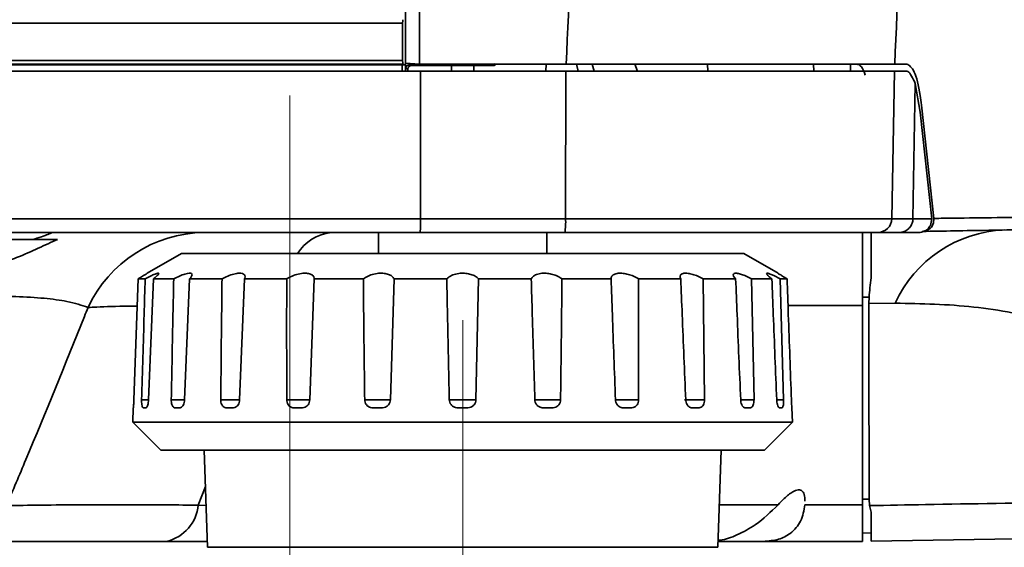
# Model space of a CAD drawing. Header units: millimetres. Extents: x 0 to 1118, y 0 to 864.
# Tile 73 of 250: x 206 to 224, y 437 to 447. Entities that reach past the tile are written whole.
import ezdxf

# ---------------------------------------------------------------- set-up
doc = ezdxf.new("R2010")
doc.units = ezdxf.units.MM
doc.linetypes.add('CENTERX2', pattern=[20.32, 12.7, -2.54, 2.54, -2.54])
doc.styles.add('SLDTEXTSTYLE0', font='TXT', dxfattribs={"width": 0.605})
doc.dimstyles.new('SLDDIMSTYLE4', dxfattribs={"dimtxt": 4.233333, "dimasz": 4.572, "dimexe": 0, "dimexo": 0.0625, "dimgap": 1.058333, "dimtad": 0, "dimtih": 1, "dimtoh": 1, "dimdec": 1, "dimlfac": 4, "dimrnd": 1e-09, "dimzin": 12, "dimdsep": 46, "dimtxsty": 'SLDTEXTSTYLE0', "dimsah": 1, "dimcen": 0.09, "dimadec": 0, "dimazin": 3, "dimtfac": 1, "dimtmove": 0, "dimatfit": 0, "dimfxl": 1, "dimfrac": 2, "dimtolj": 1, "dimtzin": 12, "dimarcsym": 0})
doc.dimstyles.new('SLDDIMSTYLE5', dxfattribs={"dimtxt": 4.233333, "dimasz": 4.572, "dimexe": 0, "dimexo": 0.0625, "dimgap": 1.058333, "dimtad": 0, "dimtih": 1, "dimtoh": 1, "dimdec": 1, "dimlfac": 4, "dimrnd": 1e-09, "dimzin": 12, "dimdsep": 46, "dimtxsty": 'SLDTEXTSTYLE0', "dimsah": 1, "dimcen": 0.09, "dimadec": 0, "dimazin": 3, "dimtfac": 1, "dimtofl": 0, "dimtmove": 0, "dimatfit": 3, "dimfxl": 1, "dimfrac": 2, "dimtolj": 1, "dimtzin": 12, "dimarcsym": 0})

# ---------------------------------------------------------------- blocks, each defined once
blk = doc.blocks.new('_D_11')
at = {"color": 7, "linetype": 'Continuous', "lineweight": 0}
for p, q in [((231.805, 449.405), (231.805, 413.606)), ((213.923, 433.618), (213.923, 413.606)), ((257.162, 418.455), (255.707, 418.455)), ((255.707, 418.455), (255.707, 411.958)), ((265.246, 418.455), (266.701, 418.455)), ((266.701, 418.455), (266.701, 411.958)), ((213.923, 415.207), (231.805, 415.207)), ((231.805, 415.207), (241.964, 415.207)), ((255.707, 411.958), (257.162, 411.958)), ((266.701, 411.958), (265.246, 411.958))]:
    blk.add_line(p, q, dxfattribs=at)
at = {"color": 7, "linetype": 'Continuous', "lineweight": 18}
for points in [[(213.923, 415.207), (218.495, 414.445), (218.495, 415.969)], [(231.805, 415.207), (227.233, 415.969), (227.233, 414.445)]]:
    blk.add_solid(points, dxfattribs=at)
at = {"color": 7, "linetype": 'Continuous', "lineweight": 18, "char_height": 4.2333, "attachment_point": 1, "style": 'SLDTEXTSTYLE0'}
for s, insert in [('2.8', (257.162, 417.415)), ('71.5', (242.933, 417.415))]:
    blk.add_mtext(s, dxfattribs=dict(at, insert=insert))
blk = doc.blocks.new('_D_17')
at = {"color": 7, "linetype": 'Continuous', "lineweight": 0}
for p, q in [((210.844, 445.289), (210.844, 428.179)), ((213.923, 433.618), (213.923, 428.179)), ((195.437, 433.027), (193.982, 433.027)), ((193.982, 433.027), (193.982, 426.53)), ((200.288, 433.027), (201.743, 433.027)), ((201.743, 433.027), (201.743, 426.53)), ((210.844, 429.779), (204.167, 429.779)), ((213.923, 429.779), (223.448, 429.779)), ((193.982, 426.53), (195.437, 426.53)), ((201.743, 426.53), (200.288, 426.53))]:
    blk.add_line(p, q, dxfattribs=at)
at = {"color": 7, "linetype": 'Continuous', "lineweight": 18}
for points in [[(210.844, 429.779), (206.272, 430.541), (206.272, 429.017)], [(213.923, 429.779), (218.495, 429.017), (218.495, 430.541)]]:
    blk.add_solid(points, dxfattribs=at)
at = {"color": 7, "linetype": 'Continuous', "lineweight": 18, "char_height": 4.2333, "attachment_point": 1, "style": 'SLDTEXTSTYLE0'}
for s, insert in [('2X', (174.094, 431.987)), ('12.3', (181.208, 431.987)), ('.5', (195.437, 431.987))]:
    blk.add_mtext(s, dxfattribs=dict(at, insert=insert))

msp = doc.modelspace()

# ---------------------------------------------------------------- linework, layer by layer
at = {"color": 7, "linetype": 'Continuous', "lineweight": 35}
for p, q in [((213.156, 445.849), (213.156, 501.787)), ((212.906, 445.862), (212.906, 501.087)), ((212.854, 446.575), (83.548, 446.575)), ((212.854, 446.575), (212.854, 445.911)), ((83.548, 445.911), (212.854, 445.911)), ((212.857, 445.848), (83.548, 445.848)), ((213.173, 445.724), (83.548, 445.724)), ((200.374, 445.833), (212.844, 445.833)), ((212.844, 445.724), (212.844, 445.833)), ((212.906, 445.832), (212.857, 445.848)), ((212.906, 445.862), (213.156, 445.849)), ((212.906, 445.832), (212.906, 445.724)), ((212.949, 445.759), (212.909, 445.773)), ((212.949, 445.724), (212.949, 445.759)), ((212.972, 445.835), (212.972, 445.859)), ((214.456, 445.835), (212.972, 445.835)), ((212.972, 445.835), (213.011, 445.822)), ((213.011, 445.822), (213.059, 445.822)), ((213.059, 445.822), (214.469, 445.822)), ((213.156, 445.849), (215.765, 445.849)), ((213.173, 445.724), (213.171, 443.095)), ((215.758, 445.724), (213.173, 445.724)), ((213.724, 445.822), (213.723, 445.724)), ((214.121, 445.822), (214.123, 445.724)), ((214.456, 445.835), (214.456, 445.849)), ((214.469, 445.822), (214.456, 445.835)), ((215.408, 445.849), (215.407, 445.724)), ((215.756, 443.095), (215.758, 445.724)), ((215.953, 445.849), (215.983, 445.724)), ((216.232, 445.849), (216.266, 445.724)), ((216.991, 445.849), (217.037, 445.724)), ((218.289, 445.724), (218.287, 445.849)), ((220.176, 445.724), (220.174, 445.849)), ((220.83, 445.844), (220.83, 445.71)), ((221.613, 445.724), (221.567, 443.095)), ((221.613, 445.724), (221.816, 445.724)), ((221.835, 445.849), (221.619, 445.849)), ((221.986, 445.499), (221.945, 443.095)), ((222.072, 444.992), (221.986, 445.499)), ((222.314, 443.099), (222.094, 445.117)), ((222.072, 444.992), (222.278, 443.095)), ((83.548, 443.095), (213.171, 443.095)), ((213.171, 443.095), (215.756, 443.095)), ((222.278, 443.095), (222.26, 442.976)), ((213.165, 442.849), (83.548, 442.849)), ((205.34, 442.724), (206.277, 442.724)), ((212.423, 442.849), (212.423, 442.474)), ((215.743, 442.849), (213.165, 442.849)), ((215.423, 442.474), (215.423, 442.849)), ((208.914, 442.474), (208.303, 442.122)), ((208.914, 442.474), (218.931, 442.474)), ((219.542, 442.122), (218.931, 442.474)), ((208.144, 442.026), (208.066, 439.869)), ((208.144, 442.026), (208.267, 442.026)), ((208.414, 442.026), (208.327, 439.869)), ((208.414, 442.026), (208.776, 442.026)), ((209.059, 442.026), (208.969, 439.869)), ((209.059, 442.026), (209.636, 442.026)), ((210.036, 442.026), (209.949, 439.869)), ((210.036, 442.026), (210.788, 442.026)), ((211.278, 442.026), (211.2, 439.869)), ((211.278, 442.026), (212.154, 442.026)), ((212.7, 442.026), (212.636, 439.869)), ((212.7, 442.026), (213.64, 442.026)), ((214.205, 442.026), (214.16, 439.869)), ((214.205, 442.026), (215.145, 442.026)), ((215.691, 442.026), (216.567, 442.026)), ((217.057, 442.026), (217.056, 439.869)), ((217.057, 442.026), (217.809, 442.026)), ((218.209, 442.026), (218.231, 439.869)), ((218.209, 442.026), (218.786, 442.026)), ((219.069, 442.026), (219.113, 439.869)), ((219.069, 442.026), (219.431, 442.026)), ((219.578, 442.026), (219.641, 439.869)), ((219.578, 442.026), (219.701, 442.026)), ((221.164, 441.698), (221.048, 441.7)), ((221.048, 441.7), (221.048, 441.583)), ((221.164, 441.698), (221.159, 441.583)), ((221.048, 441.546), (219.719, 441.546)), ((221.628, 441.591), (221.159, 441.583)), ((208.204, 439.869), (208.33, 439.869)), ((208.732, 439.869), (208.973, 439.869)), ((209.614, 439.869), (209.95, 439.869)), ((210.789, 439.869), (211.203, 439.869)), ((212.178, 439.869), (212.636, 439.869)), ((213.685, 439.869), (214.16, 439.869)), ((215.209, 439.869), (215.667, 439.869)), ((216.642, 439.869), (217.056, 439.869)), ((217.875, 439.869), (218.231, 439.869)), ((218.872, 439.869), (219.113, 439.869)), ((219.515, 439.869), (219.641, 439.869)), ((208.056, 439.724), (208.048, 439.474)), ((208.057, 439.724), (208.056, 439.724)), ((208.273, 439.724), (208.24, 439.724)), ((208.874, 439.724), (208.811, 439.724)), ((209.819, 439.724), (209.73, 439.724)), ((211.044, 439.724), (210.935, 439.724)), ((212.465, 439.724), (212.343, 439.724)), ((213.986, 439.724), (213.859, 439.724)), ((215.502, 439.724), (215.38, 439.724)), ((216.91, 439.724), (216.801, 439.724)), ((218.115, 439.724), (218.026, 439.724)), ((219.034, 439.724), (218.971, 439.724)), ((219.605, 439.724), (219.572, 439.724)), ((219.789, 439.724), (219.788, 439.724)), ((219.798, 439.474), (219.789, 439.724)), ((208.048, 439.474), (208.548, 438.974)), ((208.048, 439.474), (219.798, 439.474)), ((219.298, 438.974), (219.798, 439.474)), ((208.548, 438.974), (219.298, 438.974)), ((209.319, 438.974), (209.379, 437.244)), ((218.466, 437.244), (218.526, 438.974)), ((209.213, 437.995), (209.341, 438.329)), ((209.213, 437.995), (209.353, 437.99)), ((218.492, 438.001), (219.541, 438.001)), ((221.163, 438.099), (221.048, 438.101)), ((221.048, 438.101), (221.048, 438.001)), ((221.173, 437.986), (221.163, 438.099)), ((221.198, 437.871), (221.173, 437.986)), ((221.198, 437.497), (221.048, 437.499)), ((219.278, 437.349), (218.469, 437.349)), ((223.771, 437.397), (221.198, 437.352)), ((209.379, 437.244), (218.466, 437.244))]:
    msp.add_line(p, q, dxfattribs=at)
at = {"color": 7, "linetype": 'CENTERX2', "lineweight": 18}
msp.add_line((213.923, 435.218), (213.923, 441.287), dxfattribs=at)
at = {"color": 7, "linetype": 'Continuous', "lineweight": 35}
for centre, radius, start, end in [((214.456, 445.898), 0.0625, 270.0194, 309.3381), ((214.58, 443.034), 1.178, 350.9569, 2.946), ((221.319, 443.098), 0.248, 270.3513, 359.3635), ((223.66, 440.66), 2.235, 92.2476, 155.3853), ((209.35, 440.528), 2.321, 90.8756, 154.8657), ((211.679, 442.021), 0.834, 96.9326, 147.1149), ((208.475, 438.069), 0.742, 283.9697, 354.3041)]:
    msp.add_arc(centre, radius, start, end, dxfattribs=at)
for centre, major_axis, ratio, start_param, end_param in [((212.857, 446.575), (0, 0.0625), 0.052408, 0.017453, 1.570796), ((212.857, 445.911), (0, 0.0625), 0.052408, 1.570796, 3.124139), ((212.844, 445.832), (0.0625, 0), 0.017455, 0.05236, 1.570796), ((212.972, 445.773), (0.0596, -0.0198), 0.99545, 1.89276, 3.462643), ((213.011, 445.759), (-0.0594, 0.0198), 0.998478, 5.034353, 6.604236), ((214.469, 445.884), (-0.0442, 0.0442), 0.999695, 2.356347, 3.328297), ((213.165, 443.099), (0, 0.25), 0.026186, 3.141593, 4.694936)]:
    msp.add_ellipse(centre, major_axis=major_axis, ratio=ratio, start_param=start_param, end_param=end_param, dxfattribs=at)
for points, knots in [([(215.765, 445.849), (215.879, 448.169), (216.107, 452.809), (216.306, 459.779), (216.362, 466.754), (216.266, 473.747), (216.018, 480.751), (215.528, 490.104), (215.048, 497.113), (214.728, 501.787)], [0, 0, 0, 0, 0.124456, 0.248909, 0.373545, 0.498182, 0.623596, 0.749015, 1, 1, 1, 1]), ([(220.628, 501.787), (220.934, 497.141), (221.393, 490.17), (221.852, 480.867), (222.085, 473.877), (222.178, 466.878), (222.127, 459.868), (221.943, 452.858), (221.727, 448.185), (221.619, 445.849)], [0, 0, 0, 0, 0.249521, 0.374327, 0.49913, 0.62425, 0.749371, 0.874684, 1, 1, 1, 1]), ([(212.909, 445.773), (212.909, 445.773), (212.909, 445.784), (212.908, 445.807), (212.907, 445.838), (212.906, 445.857), (212.906, 445.862)], [0, 0, 0, 0, 0.007331, 0.454508, 0.862059, 1, 1, 1, 1]), ([(215.758, 445.724), (216.049, 445.724), (216.629, 445.724), (217.533, 445.724), (218.445, 445.724), (219.33, 445.724), (220.101, 445.724), (220.745, 445.724), (221.233, 445.724), (221.5, 445.724), (221.587, 445.724), (221.613, 445.724)], [0, 0, 0, 0, 0.102678, 0.205349, 0.329127, 0.452887, 0.576955, 0.701015, 0.825246, 0.949464, 1, 1, 1, 1]), ([(221.619, 445.849), (221.546, 445.849), (221.401, 445.849), (220.97, 445.849), (220.392, 445.849), (219.673, 445.849), (218.833, 445.849), (217.886, 445.849), (216.854, 445.849), (216.128, 445.849), (215.765, 445.849)], [0, 0, 0, 0, 0.1238072, 0.2476149, 0.3714168, 0.4952195, 0.6191289, 0.7430391, 0.8715194, 1, 1, 1, 1]), ([(221.096, 445.65), (221.073, 445.707), (221.026, 445.823), (220.971, 445.84), (220.943, 445.849)], [0, 0, 0, 0, 0.490056, 1, 1, 1, 1]), ([(221.986, 445.499), (221.942, 445.595), (221.887, 445.715), (221.828, 445.723), (221.816, 445.724)], [0, 0, 0, 0, 0.797944, 1, 1, 1, 1]), ([(221.835, 445.849), (221.881, 445.821), (221.973, 445.765), (222.055, 445.429), (222.086, 445.175), (222.094, 445.117)], [0, 0, 0, 0, 0.434577, 0.869387, 1, 1, 1, 1]), ([(215.756, 443.095), (215.756, 443.095), (216.072, 443.095), (216.702, 443.095), (217.649, 443.095), (218.569, 443.095), (219.431, 443.095), (220.178, 443.095), (220.794, 443.095), (221.253, 443.095), (221.479, 443.095), (221.553, 443.095), (221.567, 443.095)], [0, 0, 0, 0, 0.000002, 0.112454, 0.224899, 0.348791, 0.472669, 0.596719, 0.720761, 0.844938, 0.969106, 1, 1, 1, 1]), ([(221.567, 443.095), (221.598, 443.095), (221.66, 443.095), (221.755, 443.095), (221.849, 443.095), (221.914, 443.095), (221.945, 443.095)], [0, 0, 0, 0, 0.252677, 0.505355, 0.758035, 1, 1, 1, 1]), ([(221.698, 442.849), (221.7, 442.849), (221.717, 442.849), (221.762, 442.855), (221.828, 442.881), (221.891, 442.937), (221.935, 443.011), (221.942, 443.067), (221.945, 443.095)], [0, 0, 0, 0, 0.020527, 0.131797, 0.348889, 0.565939, 0.782969, 1, 1, 1, 1]), ([(221.945, 443.095), (221.98, 443.095), (222.057, 443.095), (222.168, 443.095), (222.243, 443.095), (222.278, 443.095)], [0, 0, 0, 0, 0.307375, 0.676846, 1, 1, 1, 1]), ([(222.106, 442.868), (222.126, 442.869), (222.167, 442.873), (222.221, 442.897), (222.27, 442.936), (222.313, 443.005), (222.314, 443.064), (222.314, 443.099)], [0, 0, 0, 0, 0.1419897, 0.2839068, 0.4271198, 0.6513615, 1, 1, 1, 1]), ([(222.314, 443.099), (222.344, 443.1), (222.49, 443.102), (223.127, 443.11), (224.308, 443.125), (226.073, 443.148), (227.322, 443.162), (227.947, 443.17)], [0, 0, 0, 0, 0.01986, 0.099302, 0.417112, 0.708546, 1, 1, 1, 1]), ([(222.26, 442.976), (222.244, 442.953), (222.211, 442.907), (222.137, 442.863), (222.077, 442.85), (222.045, 442.849), (222.041, 442.849)], [0, 0, 0, 0, 0.317688, 0.635308, 0.954638, 1, 1, 1, 1]), ([(227.714, 442.966), (227.18, 442.956), (226.113, 442.938), (224.624, 442.912), (223.259, 442.888), (222.49, 442.874), (222.106, 442.868)], [0, 0, 0, 0, 0.249807, 0.499603, 0.749805, 1, 1, 1, 1]), ([(206.703, 442.724), (206.593, 442.675), (206.372, 442.575), (206.012, 442.407), (205.686, 442.299), (205.415, 442.272), (205.168, 442.322), (204.98, 442.443), (204.874, 442.555), (204.867, 442.601), (204.867, 442.603)], [0, 0, 0, 0, 0.1723597, 0.3442361, 0.4751895, 0.5843755, 0.6935781, 0.8407686, 0.9921858, 1, 1, 1, 1]), ([(206.597, 442.845), (206.598, 442.844), (206.609, 442.843), (206.563, 442.826), (206.461, 442.788), (206.349, 442.748), (206.284, 442.726), (206.277, 442.724)], [0, 0, 0, 0, 0.039073, 0.346497, 0.652412, 0.965217, 1, 1, 1, 1]), ([(206.277, 442.724), (206.362, 442.724), (206.507, 442.724), (206.645, 442.724), (206.703, 442.724)], [0, 0, 0, 0, 0.581737, 1, 1, 1, 1]), ([(221.32, 442.849), (221.306, 442.849), (221.235, 442.849), (221.019, 442.849), (220.578, 442.849), (219.987, 442.849), (219.27, 442.849), (218.443, 442.849), (217.56, 442.849), (216.651, 442.849), (216.046, 442.849), (215.743, 442.849)], [0, 0, 0, 0, 0.030916, 0.155063, 0.27922, 0.403269, 0.527326, 0.651208, 0.775104, 0.887549, 1, 1, 1, 1]), ([(221.048, 442.849), (221.048, 442.839), (221.048, 442.828), (221.048, 442.742), (221.048, 442.61), (221.048, 442.305), (221.048, 441.941), (221.048, 441.678), (221.048, 441.546)], [0, 0, 0, 0, 0.25005, 0.25673, 0.499413, 0.749973, 0.874471, 1, 1, 1, 1]), ([(221.048, 442.849), (221.048, 442.789), (221.048, 442.68), (221.048, 442.371), (221.048, 442.047), (221.048, 441.78), (221.048, 441.7)], [0, 0, 0, 0, 0.333833, 0.60891, 0.883171, 1, 1, 1, 1]), ([(221.198, 442.042), (221.198, 442.091), (221.198, 442.332), (221.198, 442.614), (221.198, 442.819), (221.198, 442.841), (221.198, 442.852)], [0, 0, 0, 0, 0.079739, 0.391055, 0.709422, 1, 1, 1, 1]), ([(221.698, 442.849), (221.667, 442.849), (221.603, 442.849), (221.508, 442.849), (221.413, 442.849), (221.351, 442.849), (221.32, 442.849)], [0, 0, 0, 0, 0.240339, 0.49356, 0.74678, 1, 1, 1, 1]), ([(222.041, 442.849), (222.002, 442.849), (221.924, 442.849), (221.809, 442.849), (221.732, 442.849), (221.698, 442.849)], [0, 0, 0, 0, 0.346242, 0.704087, 1, 1, 1, 1]), ([(208.303, 442.121), (208.304, 442.122), (208.308, 442.124), (208.284, 442.11), (208.237, 442.081), (208.184, 442.05), (208.15, 442.029), (208.144, 442.026)], [0, 0, 0, 0, 0.093724, 0.357057, 0.628052, 0.92875, 1, 1, 1, 1]), ([(208.204, 439.869), (208.219, 440.375), (208.24, 441.094), (208.261, 441.813), (208.267, 442.026)], [0, 0, 0, 0, 0.70422, 1, 1, 1, 1]), ([(208.267, 442.026), (208.283, 442.034), (208.332, 442.059), (208.408, 442.096), (208.476, 442.122), (208.509, 442.126), (208.51, 442.111), (208.484, 442.081), (208.446, 442.05), (208.419, 442.029), (208.414, 442.026)], [0, 0, 0, 0, 0.07715, 0.239942, 0.403542, 0.546428, 0.678221, 0.813848, 0.964341, 1, 1, 1, 1]), ([(208.732, 439.869), (208.742, 440.375), (208.756, 441.094), (208.772, 441.813), (208.776, 442.026)], [0, 0, 0, 0, 0.70422, 1, 1, 1, 1]), ([(208.776, 442.026), (208.793, 442.034), (208.844, 442.059), (208.931, 442.096), (209.019, 442.122), (209.078, 442.126), (209.104, 442.111), (209.103, 442.081), (209.082, 442.05), (209.063, 442.029), (209.059, 442.026)], [0, 0, 0, 0, 0.07715, 0.239942, 0.403542, 0.546428, 0.678221, 0.813848, 0.964341, 1, 1, 1, 1]), ([(209.614, 439.869), (209.618, 440.375), (209.625, 441.094), (209.634, 441.813), (209.636, 442.026)], [0, 0, 0, 0, 0.70422, 1, 1, 1, 1]), ([(209.636, 442.026), (209.652, 442.034), (209.702, 442.059), (209.793, 442.096), (209.897, 442.122), (209.976, 442.126), (210.026, 442.111), (210.05, 442.081), (210.047, 442.05), (210.038, 442.029), (210.036, 442.026)], [0, 0, 0, 0, 0.07715, 0.239942, 0.403542, 0.546428, 0.678221, 0.813848, 0.964341, 1, 1, 1, 1]), ([(210.789, 439.869), (210.788, 440.375), (210.787, 441.094), (210.788, 441.813), (210.788, 442.026)], [0, 0, 0, 0, 0.70422, 1, 1, 1, 1]), ([(210.788, 442.026), (210.803, 442.034), (210.848, 442.059), (210.938, 442.096), (211.048, 442.122), (211.143, 442.126), (211.214, 442.111), (211.261, 442.081), (211.277, 442.05), (211.278, 442.029), (211.278, 442.026)], [0, 0, 0, 0, 0.07715, 0.239942, 0.403542, 0.546428, 0.678221, 0.813848, 0.964341, 1, 1, 1, 1]), ([(212.154, 442.026), (212.166, 442.034), (212.204, 442.059), (212.285, 442.096), (212.396, 442.122), (212.5, 442.126), (212.586, 442.111), (212.653, 442.081), (212.687, 442.05), (212.698, 442.029), (212.7, 442.026)], [0, 0, 0, 0, 0.07715, 0.239942, 0.403542, 0.546428, 0.678221, 0.813848, 0.964341, 1, 1, 1, 1]), ([(212.178, 439.869), (212.171, 440.375), (212.162, 441.094), (212.156, 441.813), (212.154, 442.026)], [0, 0, 0, 0, 0.70422, 1, 1, 1, 1]), ([(213.64, 442.026), (213.649, 442.034), (213.676, 442.059), (213.745, 442.096), (213.847, 442.122), (213.954, 442.126), (214.049, 442.111), (214.132, 442.081), (214.181, 442.05), (214.201, 442.029), (214.205, 442.026)], [0, 0, 0, 0, 0.07715, 0.2399417, 0.4035425, 0.5464281, 0.6782206, 0.8138479, 0.964341, 1, 1, 1, 1]), ([(213.685, 439.869), (213.674, 440.375), (213.658, 441.094), (213.644, 441.813), (213.64, 442.026)], [0, 0, 0, 0, 0.70422, 1, 1, 1, 1]), ([(215.145, 442.026), (215.15, 442.034), (215.166, 442.059), (215.216, 442.096), (215.304, 442.122), (215.406, 442.126), (215.504, 442.111), (215.597, 442.081), (215.657, 442.05), (215.686, 442.029), (215.691, 442.026)], [0, 0, 0, 0, 0.07715, 0.239942, 0.403542, 0.546428, 0.678221, 0.813848, 0.964341, 1, 1, 1, 1]), ([(215.209, 439.869), (215.193, 440.375), (215.171, 441.094), (215.151, 441.813), (215.145, 442.026)], [0, 0, 0, 0, 0.70422, 1, 1, 1, 1]), ([(215.691, 442.026), (215.689, 441.813), (215.683, 441.094), (215.674, 440.375), (215.667, 439.869)], [0, 0, 0, 0, 0.29578, 1, 1, 1, 1]), ([(216.567, 442.026), (216.568, 442.034), (216.57, 442.059), (216.599, 442.096), (216.667, 442.122), (216.756, 442.126), (216.851, 442.111), (216.947, 442.081), (217.015, 442.05), (217.05, 442.029), (217.057, 442.026)], [0, 0, 0, 0, 0.07715, 0.239942, 0.403542, 0.546428, 0.678221, 0.813848, 0.964341, 1, 1, 1, 1]), ([(216.645, 439.869), (216.626, 440.375), (216.599, 441.094), (216.575, 441.813), (216.567, 442.026)], [0, 0, 0, 0, 0.70422, 1, 1, 1, 1]), ([(217.809, 442.026), (217.805, 442.034), (217.795, 442.059), (217.8, 442.096), (217.842, 442.122), (217.914, 442.126), (217.998, 442.111), (218.092, 442.081), (218.163, 442.05), (218.201, 442.029), (218.209, 442.026)], [0, 0, 0, 0, 0.07715, 0.239942, 0.403542, 0.546428, 0.678221, 0.813848, 0.964341, 1, 1, 1, 1]), ([(217.896, 439.869), (217.875, 440.375), (217.845, 441.094), (217.817, 441.813), (217.809, 442.026)], [0, 0, 0, 0, 0.70422, 1, 1, 1, 1]), ([(218.786, 442.026), (218.778, 442.034), (218.755, 442.059), (218.737, 442.096), (218.751, 442.122), (218.799, 442.126), (218.868, 442.111), (218.952, 442.081), (219.021, 442.05), (219.061, 442.029), (219.069, 442.026)], [0, 0, 0, 0, 0.07715, 0.239942, 0.403542, 0.546428, 0.678221, 0.813848, 0.964341, 1, 1, 1, 1]), ([(218.876, 439.869), (218.854, 440.375), (218.824, 441.094), (218.795, 441.813), (218.786, 442.026)], [0, 0, 0, 0, 0.70422, 1, 1, 1, 1]), ([(219.431, 442.026), (219.42, 442.034), (219.386, 442.059), (219.345, 442.096), (219.33, 442.122), (219.352, 442.126), (219.4, 442.111), (219.469, 442.081), (219.533, 442.05), (219.57, 442.029), (219.578, 442.026)], [0, 0, 0, 0, 0.07715, 0.239942, 0.403542, 0.546428, 0.678221, 0.813848, 0.964341, 1, 1, 1, 1]), ([(219.518, 439.869), (219.497, 440.375), (219.468, 441.094), (219.44, 441.813), (219.431, 442.026)], [0, 0, 0, 0, 0.70422, 1, 1, 1, 1]), ([(219.701, 442.026), (219.688, 442.034), (219.645, 442.06), (219.585, 442.095), (219.542, 442.121), (219.542, 442.121), (219.542, 442.121)], [0, 0, 0, 0, 0.154448, 0.480343, 0.807859, 1, 1, 1, 1]), ([(219.779, 439.869), (219.761, 440.375), (219.735, 441.094), (219.709, 441.813), (219.701, 442.026)], [0, 0, 0, 0, 0.70422, 1, 1, 1, 1]), ([(221.198, 442.042), (221.191, 441.984), (221.179, 441.88), (221.168, 441.754), (221.164, 441.698)], [0, 0, 0, 0, 0.559059, 1, 1, 1, 1]), ([(207.249, 441.514), (207.136, 441.553), (206.941, 441.62), (206.482, 441.681), (206, 441.711), (205.46, 441.715), (205.009, 441.702), (204.494, 441.675), (203.911, 441.631), (203.404, 441.575), (203.151, 441.546)], [0, 0, 0, 0, 0.17989, 0.312575, 0.445135, 0.559296, 0.673473, 0.719228, 0.859525, 1, 1, 1, 1]), ([(207.249, 441.514), (207.227, 441.46), (206.865, 440.556), (206.385, 439.378), (205.911, 438.258), (205.795, 437.984)], [0, 0, 0, 0, 0.04632, 0.767401, 1, 1, 1, 1]), ([(208.126, 441.54), (208.08, 441.539), (207.78, 441.536), (207.503, 441.527), (207.299, 441.517), (207.249, 441.514)], [0, 0, 0, 0, 0.121262, 0.780668, 1, 1, 1, 1]), ([(221.048, 438.001), (221.048, 438.457), (221.048, 439.508), (221.048, 440.685), (221.048, 441.405), (221.048, 441.546)], [0, 0, 0, 0, 0.3820892, 0.8787807, 1, 1, 1, 1]), ([(221.163, 438.099), (221.163, 438.174), (221.162, 438.399), (221.162, 438.774), (221.162, 439.221), (221.161, 439.667), (221.161, 440.111), (221.16, 440.554), (221.16, 441.045), (221.16, 441.387), (221.159, 441.583)], [0, 0, 0, 0, 0.063765, 0.1912952, 0.3188253, 0.4463555, 0.5738857, 0.7014158, 0.828946, 1, 1, 1, 1]), ([(226.11, 440.629), (225.973, 440.693), (225.412, 440.953), (224.394, 441.293), (223.036, 441.562), (222.097, 441.581), (221.628, 441.591)], [0, 0, 0, 0, 0.097594, 0.39835, 0.699163, 1, 1, 1, 1]), ([(208.066, 439.869), (208.065, 439.853), (208.064, 439.821), (208.062, 439.779), (208.059, 439.747), (208.057, 439.727), (208.057, 439.725), (208.057, 439.724)], [0, 0, 0, 0, 0.189173, 0.378299, 0.56892, 0.766752, 1, 1, 1, 1]), ([(208.24, 439.724), (208.233, 439.726), (208.222, 439.729), (208.211, 439.763), (208.205, 439.802), (208.204, 439.84), (208.204, 439.863), (208.204, 439.869)], [0, 0, 0, 0, 0.328129, 0.529806, 0.731946, 0.925571, 1, 1, 1, 1]), ([(208.327, 439.869), (208.326, 439.853), (208.324, 439.821), (208.315, 439.779), (208.303, 439.747), (208.288, 439.727), (208.278, 439.725), (208.273, 439.724)], [0, 0, 0, 0, 0.189173, 0.378299, 0.56892, 0.766752, 1, 1, 1, 1]), ([(208.811, 439.724), (208.797, 439.726), (208.775, 439.729), (208.751, 439.763), (208.737, 439.802), (208.732, 439.84), (208.732, 439.863), (208.732, 439.869)], [0, 0, 0, 0, 0.328129, 0.529806, 0.731946, 0.925571, 1, 1, 1, 1]), ([(208.969, 439.869), (208.968, 439.853), (208.965, 439.821), (208.95, 439.779), (208.929, 439.747), (208.903, 439.727), (208.884, 439.725), (208.874, 439.724)], [0, 0, 0, 0, 0.189173, 0.378299, 0.56892, 0.766752, 1, 1, 1, 1]), ([(209.73, 439.724), (209.711, 439.726), (209.679, 439.729), (209.643, 439.763), (209.622, 439.802), (209.614, 439.84), (209.614, 439.863), (209.614, 439.869)], [0, 0, 0, 0, 0.328129, 0.529806, 0.731946, 0.925571, 1, 1, 1, 1]), ([(209.949, 439.869), (209.947, 439.853), (209.944, 439.821), (209.924, 439.779), (209.896, 439.747), (209.86, 439.727), (209.833, 439.725), (209.819, 439.724)], [0, 0, 0, 0, 0.189173, 0.378299, 0.56892, 0.766752, 1, 1, 1, 1]), ([(210.935, 439.724), (210.911, 439.726), (210.872, 439.729), (210.827, 439.763), (210.801, 439.802), (210.79, 439.84), (210.789, 439.863), (210.789, 439.869)], [0, 0, 0, 0, 0.328129, 0.529806, 0.731946, 0.925571, 1, 1, 1, 1]), ([(211.2, 439.869), (211.198, 439.853), (211.194, 439.821), (211.17, 439.779), (211.137, 439.747), (211.093, 439.727), (211.061, 439.725), (211.044, 439.724)], [0, 0, 0, 0, 0.189173, 0.378299, 0.56892, 0.766752, 1, 1, 1, 1]), ([(212.343, 439.724), (212.316, 439.726), (212.273, 439.729), (212.222, 439.763), (212.192, 439.802), (212.179, 439.84), (212.178, 439.863), (212.178, 439.869)], [0, 0, 0, 0, 0.3281289, 0.5298058, 0.7319459, 0.9255709, 1, 1, 1, 1]), ([(212.636, 439.869), (212.634, 439.853), (212.63, 439.821), (212.604, 439.779), (212.568, 439.747), (212.52, 439.727), (212.484, 439.725), (212.465, 439.724)], [0, 0, 0, 0, 0.189173, 0.378299, 0.56892, 0.766752, 1, 1, 1, 1]), ([(213.859, 439.724), (213.831, 439.726), (213.786, 439.729), (213.733, 439.763), (213.701, 439.802), (213.687, 439.84), (213.686, 439.863), (213.685, 439.869)], [0, 0, 0, 0, 0.328129, 0.529806, 0.731946, 0.925571, 1, 1, 1, 1]), ([(214.16, 439.869), (214.158, 439.853), (214.154, 439.821), (214.128, 439.779), (214.091, 439.747), (214.042, 439.727), (214.005, 439.725), (213.986, 439.724)], [0, 0, 0, 0, 0.189173, 0.378299, 0.56892, 0.766752, 1, 1, 1, 1]), ([(215.38, 439.724), (215.353, 439.726), (215.309, 439.729), (215.256, 439.763), (215.225, 439.802), (215.211, 439.84), (215.21, 439.863), (215.209, 439.869)], [0, 0, 0, 0, 0.328129, 0.529806, 0.731946, 0.925571, 1, 1, 1, 1]), ([(215.667, 439.869), (215.666, 439.853), (215.662, 439.821), (215.638, 439.779), (215.603, 439.747), (215.556, 439.727), (215.521, 439.725), (215.502, 439.724)], [0, 0, 0, 0, 0.189173, 0.378299, 0.56892, 0.766752, 1, 1, 1, 1]), ([(216.801, 439.724), (216.776, 439.726), (216.737, 439.729), (216.689, 439.763), (216.66, 439.802), (216.647, 439.84), (216.646, 439.863), (216.645, 439.869)], [0, 0, 0, 0, 0.328129, 0.529806, 0.731946, 0.925571, 1, 1, 1, 1]), ([(217.056, 439.869), (217.055, 439.853), (217.052, 439.821), (217.031, 439.779), (217, 439.747), (216.958, 439.727), (216.927, 439.725), (216.91, 439.724)], [0, 0, 0, 0, 0.189173, 0.378299, 0.56892, 0.766752, 1, 1, 1, 1]), ([(218.026, 439.724), (218.006, 439.726), (217.973, 439.729), (217.933, 439.763), (217.909, 439.802), (217.898, 439.84), (217.896, 439.863), (217.896, 439.869)], [0, 0, 0, 0, 0.328129, 0.529806, 0.731946, 0.925571, 1, 1, 1, 1]), ([(218.231, 439.869), (218.23, 439.853), (218.229, 439.821), (218.212, 439.779), (218.188, 439.747), (218.154, 439.727), (218.129, 439.725), (218.115, 439.724)], [0, 0, 0, 0, 0.189173, 0.378299, 0.56892, 0.766752, 1, 1, 1, 1]), ([(218.971, 439.724), (218.957, 439.726), (218.933, 439.729), (218.904, 439.763), (218.886, 439.802), (218.878, 439.84), (218.876, 439.863), (218.876, 439.869)], [0, 0, 0, 0, 0.328129, 0.529806, 0.731946, 0.925571, 1, 1, 1, 1]), ([(219.113, 439.869), (219.113, 439.853), (219.112, 439.821), (219.101, 439.779), (219.084, 439.747), (219.061, 439.727), (219.044, 439.725), (219.034, 439.724)], [0, 0, 0, 0, 0.189173, 0.378299, 0.56892, 0.766752, 1, 1, 1, 1]), ([(219.572, 439.724), (219.565, 439.726), (219.552, 439.729), (219.535, 439.763), (219.525, 439.802), (219.519, 439.84), (219.518, 439.863), (219.518, 439.869)], [0, 0, 0, 0, 0.328129, 0.529806, 0.731946, 0.925571, 1, 1, 1, 1]), ([(219.641, 439.869), (219.641, 439.853), (219.641, 439.821), (219.637, 439.779), (219.629, 439.747), (219.619, 439.727), (219.61, 439.725), (219.605, 439.724)], [0, 0, 0, 0, 0.189173, 0.378299, 0.56892, 0.766752, 1, 1, 1, 1]), ([(219.788, 439.724), (219.788, 439.726), (219.787, 439.729), (219.784, 439.763), (219.782, 439.802), (219.78, 439.84), (219.779, 439.863), (219.779, 439.869)], [0, 0, 0, 0, 0.328129, 0.529806, 0.731946, 0.925571, 1, 1, 1, 1]), ([(220.018, 438.067), (220.018, 438.096), (220.019, 438.175), (219.981, 438.25), (219.906, 438.276), (219.794, 438.234), (219.667, 438.134), (219.579, 438.04), (219.541, 438.001)], [0, 0, 0, 0, 0.117813, 0.313454, 0.47419, 0.634977, 0.847539, 1, 1, 1, 1]), ([(205.795, 437.984), (205.991, 437.988), (206.388, 437.995), (207.175, 438.001), (208.106, 438.001), (208.842, 437.997), (209.213, 437.995)], [0, 0, 0, 0, 0.237804, 0.479958, 0.7372, 1, 1, 1, 1]), ([(219.541, 438.001), (219.414, 437.876), (219.204, 437.668), (218.831, 437.465), (218.593, 437.378), (218.484, 437.368), (218.47, 437.367)], [0, 0, 0, 0, 0.437771, 0.724897, 0.964123, 1, 1, 1, 1]), ([(219.278, 437.349), (219.372, 437.357), (219.56, 437.372), (219.795, 437.499), (219.97, 437.709), (220.003, 437.901), (220.02, 438.001)], [0, 0, 0, 0, 0.2060264, 0.4113011, 0.6928071, 1, 1, 1, 1]), ([(220.02, 438.001), (220.224, 438.001), (220.564, 438.001), (220.91, 438.001), (221.048, 438.001)], [0, 0, 0, 0, 0.603177, 1, 1, 1, 1]), ([(221.048, 438.001), (221.048, 437.942), (221.048, 437.818), (221.048, 437.639), (221.048, 437.479), (221.048, 437.369), (221.048, 437.356), (221.048, 437.349)], [0, 0, 0, 0, 0.116923, 0.245461, 0.490363, 0.749407, 1, 1, 1, 1]), ([(221.173, 437.986), (221.502, 437.992), (222.64, 438.012), (223.852, 438.033), (224.713, 438.048)], [0, 0, 0, 0, 0.289567, 1, 1, 1, 1]), ([(221.198, 437.871), (221.198, 437.801), (221.198, 437.626), (221.198, 437.467), (221.198, 437.367), (221.198, 437.357), (221.198, 437.352)], [0, 0, 0, 0, 0.187254, 0.472381, 0.764357, 1, 1, 1, 1]), ([(208.654, 437.349), (208.245, 437.349), (207.417, 437.349), (206.377, 437.349), (205.487, 437.349), (205.045, 437.349), (204.823, 437.349)], [0, 0, 0, 0, 0.257203, 0.520112, 0.757808, 1, 1, 1, 1]), ([(209.376, 437.349), (209.303, 437.349), (209.093, 437.349), (208.827, 437.349), (208.654, 437.349)], [0, 0, 0, 0, 0.349662, 1, 1, 1, 1]), ([(221.048, 437.349), (220.576, 437.349), (219.978, 437.349), (219.401, 437.349), (219.278, 437.349)], [0, 0, 0, 0, 0.787756, 1, 1, 1, 1])]:
    msp.add_open_spline(points, degree=3, knots=knots, dxfattribs=at)

# ---------------------------------------------------------------- dimensions: what is measured, and where the dimension line sits
at = {"color": 7, "linetype": 'Continuous', "lineweight": 18}
dim = msp.add_linear_dim(base=(231.805, 415.207), p1=(213.923, 435.218), p2=(231.805, 451.005), dimstyle='SLDDIMSTYLE5', dxfattribs=at)
dim.commit()
dim.dimension.update_dxf_attribs({"geometry": '_D_11', "text_midpoint": (255.545, 415.207), "dimtype": 160})
dim = msp.add_linear_dim(base=(210.844, 429.779), p1=(213.923, 435.218), p2=(210.844, 446.889), text='2X<>', dimstyle='SLDDIMSTYLE4', dxfattribs=at)
dim.commit()
dim.dimension.update_dxf_attribs({"geometry": '_D_17', "text_midpoint": (188.646, 429.779), "dimtype": 160})

doc.saveas('drawing.dxf')
